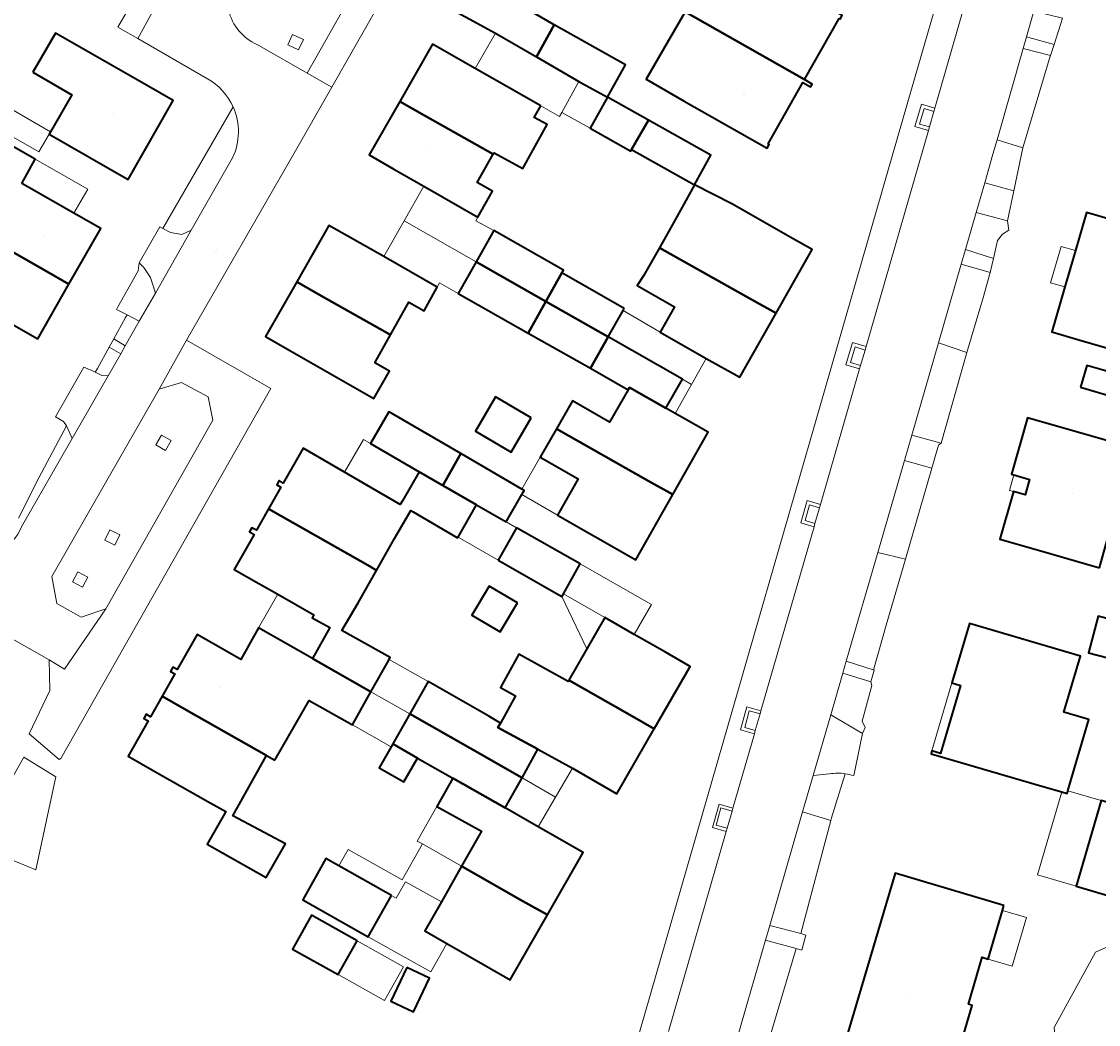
# Model space of a CAD drawing. Header units: metres. Extents: x 200176 to 205485, y 394066 to 399855.
# Tile 126 of 230: x 203687 to 203782, y 396838 to 396926. Entities that reach past the tile are written whole.
import ezdxf
from ezdxf.enums import TextEntityAlignment as Align

# ---------------------------------------------------------------- set-up
doc = ezdxf.new("R2010")
doc.units = ezdxf.units.M
for name, color, linetype, lineweight in [('B-WE-GR-BEPLANTING_CULTUUR_HEESTERS-GV', 90, 'Continuous', 18), ('B-WE-GR-BEPLANTING_CULTUUR_ROOS-GV', 90, 'Continuous', 18), ('B-WE-GR-BOS_GEMENGD-GV', 40, 'Continuous', 13), ('B-WE-IE-MEUBILAIR_WEGMEUBILAIR-GV', 7, 'Continuous', 18), ('B-WE-IE-TERREINAFSCHEIDING_KUNSTMATIG_HEKWERK-G', 20, 'IE-TERREINAFSCHEIDING-KUNSTMATIG', 18), ('B-WE-OG-BEBOUWING-GV', 7, 'Continuous', 35), ('B-WE-OG-BEBOUWING-T18', 10, 'Continuous', 18), ('B-WE-OG-BEBOUWING_LUIFEL-GV', 7, 'Continuous', 18), ('B-WE-OG-BEBOUWING_SCHUUR-GV', 7, 'Continuous', 35), ('B-WE-OG-TERREIN_ERF-GV', 7, 'Continuous', 18), ('B-WE-OG-TERREIN_ONBEGROEID-GV', 7, 'Continuous', 18), ('B-WE-OG-TOPOGRAFIE-T18', 10, 'Continuous', 18), ('B-WE-VH-GOOT-G', 170, 'Continuous', 18), ('B-WE-VH-VERHARDING_BETONSTRAATSTEEN-GV', 252, 'Continuous', 18), ('B-WE-VH-VERHARDING_FUNDERING_ZAND-GV', 7, 'Continuous', 18), ('B-WE-VH-VERHARDING_HALFVERHARDING_GRIND-GV', 252, 'Continuous', 18), ('B-WE-VH-VERHARDING_TEGEL-GV', 252, 'Continuous', 18)]:
    doc.layers.add(name, color=color, linetype=linetype, lineweight=lineweight)
doc.styles.add('NLCS-ISO-M20-T18', font='NLCS-ISO.ttf', dxfattribs={"height": 0.036})
doc.linetypes.add('IE-TERREINAFSCHEIDING-KUNSTMATIG', pattern='A,4,[82,NLCS.shx,S=0.75,R=90,X=0,Y=0],4,-2', length=10)

msp = doc.modelspace()

# ---------------------------------------------------------------- linework, layer by layer
at = {"layer": 'B-WE-GR-BEPLANTING_CULTUUR_HEESTERS-GV', "flags": 128}
for points in [[(203779.032, 396926.749), (203776.479, 396927.363), (203775.833, 396925.1), (203778.27, 396924.428)], [(203777.836, 396923.105), (203777.951, 396923.454), (203775.541, 396924.078), (203773.232, 396915.989), (203775.505, 396915.265)]]:
    msp.add_lwpolyline(points, close=True, dxfattribs=at)
at = {"layer": 'B-WE-GR-BEPLANTING_CULTUUR_ROOS-GV', "flags": 128}
for points in [[(203774.711, 396911.468), (203775.505, 396915.265), (203773.232, 396915.989), (203772.865, 396914.704), (203772.138, 396912.19)], [(203770.429, 396906.28), (203772.909, 396905.496), (203773.274, 396907.072), (203773.713, 396907.654), (203774.282, 396908.002), (203774.159, 396908.83), (203771.378, 396909.563)], [(203772.623, 396904.258), (203770.06, 396905.003), (203768.047, 396898.043), (203770.56, 396897.178), (203771.8, 396901.331), (203771.971, 396901.931)], [(203758.527, 396855.79), (203756.033, 396856.538), (203753.129, 396846.508), (203755.861, 396845.773)]]:
    msp.add_lwpolyline(points, close=True, dxfattribs=at)
msp.add_lwpolyline([(203748.783, 396828.138), (203750.4, 396827.38), (203755.455, 396844.464), (203752.748, 396845.193), (203751.132, 396839.61), (203748.121, 396829.139)], dxfattribs=at)
at = {"layer": 'B-WE-GR-BOS_GEMENGD-GV', "flags": 128}
msp.add_lwpolyline([(203789.14, 396847.36), (203781.936, 396844.128), (203778.297, 396837.484), (203778.739, 396832.845), (203781.028, 396828.137), (203784.185, 396823.58)], dxfattribs=at)
at = {"layer": 'B-WE-IE-MEUBILAIR_WEGMEUBILAIR-GV', "flags": 128}
for points in [[(203710.484, 396924.399), (203711.44, 396923.947), (203711.867, 396924.852), (203710.911, 396925.303)], [(203767.246, 396917.122), (203767.639, 396918.484), (203766.777, 396918.753), (203766.36, 396917.377)], [(203761.553, 396897.394), (203760.691, 396897.663), (203760.274, 396896.287), (203761.16, 396896.031)], [(203698.812, 396889.003), (203699.683, 396888.511), (203700.176, 396889.387), (203699.305, 396889.878)], [(203756.631, 396883.702), (203756.247, 396882.303), (203757.122, 396882.038), (203757.528, 396883.443)], [(203691.455, 396876.893), (203692.338, 396876.424), (203692.809, 396877.311), (203691.926, 396877.78)], [(203751.843, 396863.743), (203752.265, 396865.205), (203751.314, 396865.47), (203750.91, 396864.013)], [(203749.786, 396856.614), (203748.801, 396856.899), (203748.384, 396855.371), (203749.347, 396855.093)]]:
    msp.add_lwpolyline(points, close=True, dxfattribs=at)
at = {"layer": 'B-WE-IE-TERREINAFSCHEIDING_KUNSTMATIG_HEKWERK-G', "flags": 128}
for points in [[(203699.448, 396908.153), (203705.652, 396918.897)], [(203768.3, 396889.157), (203768.053, 396888.994), (203767.457, 396886.943)], [(203765.122, 396878.91), (203763.426, 396873.072), (203762.325, 396869.21), (203762.361, 396869.09)], [(203762.361, 396869.09), (203759.893, 396869.87)], [(203761.306, 396864.582), (203761.563, 396864.003), (203761.341, 396863.476)], [(203758.527, 396855.79), (203755.861, 396845.773)], [(203758.584, 396856.006), (203758.527, 396855.79)]]:
    msp.add_lwpolyline(points, dxfattribs=at)
at = {"layer": 'B-WE-OG-BEBOUWING-GV', "flags": 128}
for points in [[(203748.889, 396933.021), (203745.651, 396927.307), (203754.026, 396922.56), (203756.201, 396921.327), (203759.258, 396926.711), (203759.353, 396926.657), (203759.536, 396926.978), (203757.266, 396928.267), (203752.267, 396931.106)], [(203732.477, 396923.313), (203734.048, 396926.148), (203730.474, 396928.225), (203725.107, 396931.164), (203723.548, 396928.315), (203728.857, 396925.408)], [(203744.055, 396924.573), (203742.183, 396921.362), (203745.566, 396919.414), (203752.883, 396915.26), (203753.066, 396915.582), (203752.97, 396915.636), (203756.046, 396921.054), (203756.742, 396920.66), (203756.88, 396920.903), (203756.201, 396921.327), (203754.026, 396922.56), (203745.651, 396927.307)], [(203738.767, 396919.767), (203740.352, 396922.623), (203734.048, 396926.148), (203732.477, 396923.313), (203736.231, 396921.14)], [(203687.941, 396921.965), (203691.377, 396919.959), (203689.369, 396916.495), (203696.37, 396912.492), (203700.349, 396919.452), (203698.191, 396920.69), (203689.93, 396925.431)], [(203732.864, 396918.999), (203727.077, 396922.294), (203723.292, 396924.449), (203720.392, 396919.373), (203722.57, 396918.147), (203728.669, 396914.716), (203728.745, 396914.849), (203731.274, 396913.449), (203733.442, 396917.333), (203732.272, 396917.954)], [(203720.392, 396919.373), (203717.69, 396914.645), (203719.86, 396913.405), (203722.532, 396911.878), (203727.309, 396909.148), (203728.61, 396911.445), (203727.254, 396912.218), (203728.669, 396914.716), (203722.57, 396918.147)], [(203738.767, 396919.767), (203737.225, 396917.012), (203740.827, 396914.996), (203740.9, 396915.127), (203742.386, 396917.739)], [(203686.975, 396912.119), (203688.152, 396914.27), (203682.898, 396917.253), (203681.688, 396915.111), (203685.807, 396912.783), (203684.153, 396909.922), (203681.438, 396911.489), (203680.249, 396909.431), (203688.958, 396904.45), (203691.13, 396903.208), (203693.944, 396908.158), (203691.767, 396909.396), (203691.644, 396909.466), (203691.568, 396909.509)], [(203740.9, 396915.127), (203746.457, 396912.015), (203747.914, 396914.642), (203742.386, 396917.739)], [(203753.683, 396900.643), (203756.885, 396906.272), (203754.712, 396907.508), (203749.834, 396910.282), (203746.457, 396912.015), (203744.748, 396908.899), (203743.363, 396906.448), (203751.504, 396901.869)], [(203780.476, 396898.31), (203789.627, 396895.655), (203790.59, 396899.036), (203792.635, 396906.221), (203781.137, 396909.557), (203780.161, 396906.192), (203779.228, 396902.978), (203778.075, 396899.006)], [(203680.125, 396903.069), (203688.382, 396898.375), (203691.13, 396903.208), (203688.958, 396904.45), (203680.249, 396909.431), (203679.111, 396907.463), (203681.773, 396905.925)], [(203718.975, 396905.654), (203714.129, 396908.421), (203711.279, 396903.43), (203713.454, 396902.197), (203719.573, 396898.728), (203721.196, 396901.625), (203722.546, 396900.866), (203723.711, 396902.95)], [(203733.323, 396901.677), (203734.742, 396904.21), (203734.879, 396904.452), (203728.713, 396907.96), (203727.143, 396905.189)], [(203753.683, 396900.643), (203751.504, 396901.869), (203743.363, 396906.448), (203741.951, 396903.949), (203741.41, 396903.09), (203744.7, 396901.226), (203743.433, 396898.989), (203747.511, 396896.635), (203750.465, 396894.985)], [(203727.143, 396905.189), (203725.562, 396902.398), (203731.753, 396898.879), (203733.323, 396901.677)], [(203740.249, 396901.08), (203734.742, 396904.21), (203733.323, 396901.677), (203738.821, 396898.553), (203740.149, 396900.903)], [(203711.279, 396903.43), (203708.514, 396898.587), (203710.685, 396897.347), (203718.115, 396893.105), (203719.479, 396895.535), (203718.19, 396896.258), (203719.573, 396898.728), (203713.454, 396902.197)], [(203738.821, 396898.553), (203733.323, 396901.677), (203731.753, 396898.879), (203737.255, 396895.794)], [(203740.71, 396894.082), (203743.946, 396892.241), (203745.408, 396894.81), (203738.821, 396898.553), (203737.255, 396895.794), (203740.595, 396893.882)], [(203780.613, 396894.102), (203783.501, 396893.263), (203784.063, 396895.201), (203781.175, 396896.039)], [(203744.536, 396884.604), (203747.674, 396890.121), (203745.501, 396891.357), (203744.751, 396891.784), (203743.946, 396892.241), (203740.71, 396894.082), (203740.595, 396893.882), (203738.953, 396891.013), (203735.673, 396892.895), (203734.254, 396890.415), (203742.36, 396885.834)], [(203732.031, 396891.402), (203728.871, 396893.247), (203727.102, 396890.216), (203730.262, 396888.371)], [(203724.21, 396885.415), (203725.79, 396888.235), (203719.748, 396891.742), (203719.436, 396891.924), (203717.803, 396889.118), (203722.105, 396886.623)], [(203782.306, 396878.14), (203783.861, 396883.761), (203785.973, 396883.162), (203787.352, 396888.13), (203775.921, 396891.39), (203774.501, 396886.411), (203774.726, 396886.347), (203776.098, 396885.956), (203775.711, 396884.6), (203774.673, 396884.887), (203773.467, 396880.662), (203776.907, 396879.681)], [(203734.334, 396882.789), (203741.263, 396878.848), (203744.536, 396884.604), (203742.36, 396885.834), (203734.254, 396890.415), (203732.82, 396887.911), (203736.166, 396885.99)], [(203710.969, 396882.112), (203717.764, 396878.239), (203718.338, 396877.898), (203719.937, 396880.729), (203721.366, 396883.195), (203721.574, 396883.075), (203725.513, 396880.792), (203725.547, 396880.85), (203727.192, 396883.695), (203724.21, 396885.415), (203722.105, 396886.623), (203720.626, 396884.066), (203720.435, 396883.735), (203718.763, 396884.716), (203715.521, 396886.595), (203711.848, 396888.723), (203710.093, 396885.631), (203709.724, 396885.84), (203709.512, 396885.466), (203709.881, 396885.257), (203708.798, 396883.349)], [(203729.795, 396882.193), (203731.19, 396884.606), (203731.404, 396884.977), (203731.19, 396885.102), (203725.79, 396888.235), (203724.21, 396885.415), (203727.192, 396883.695)], [(203707.926, 396876.744), (203709.597, 396875.795), (203712.804, 396873.975), (203712.651, 396873.709), (203714.195, 396872.84), (203712.663, 396870.119), (203717.848, 396867.173), (203719.271, 396869.702), (203719.548, 396870.194), (203715.268, 396872.6), (203716.716, 396875.028), (203718.338, 396877.898), (203717.764, 396878.239), (203710.969, 396882.112), (203708.798, 396883.349), (203707.72, 396881.448), (203707.322, 396881.674), (203707.11, 396881.3), (203707.508, 396881.074), (203705.751, 396877.978)], [(203729.098, 396878.795), (203734.728, 396875.596), (203734.868, 396875.844), (203736.349, 396878.473), (203730.724, 396881.671)], [(203730.801, 396875.038), (203728.31, 396876.515), (203726.784, 396873.941), (203729.275, 396872.464)], [(203735.363, 396868.203), (203740.735, 396865.138), (203742.906, 396863.9), (203746.071, 396869.411), (203743.901, 396870.657), (203741.143, 396872.241), (203738.527, 396873.743), (203736.938, 396870.961)], [(203709.336, 396861.117), (203712.383, 396866.404), (203716.206, 396864.253), (203717.848, 396867.173), (203712.663, 396870.119), (203707.91, 396872.823), (203706.323, 396870.036), (203702.473, 396872.226), (203700.713, 396869.133), (203700.335, 396869.348), (203700.122, 396868.974), (203700.5, 396868.759), (203699.369, 396866.77), (203701.544, 396865.536), (203708.602, 396861.533)], [(203769.224, 396867.953), (203769.991, 396867.726), (203768.236, 396861.714), (203767.468, 396861.938), (203767.392, 396861.679), (203777.183, 396858.82), (203778.955, 396858.304), (203779.427, 396858.166), (203779.497, 396858.406), (203781.348, 396864.708), (203779.151, 396865.353), (203780.609, 396870.313), (203770.781, 396873.219)], [(203740.735, 396865.138), (203735.363, 396868.203), (203735.29, 396868.075), (203730.928, 396870.504), (203729.307, 396867.544), (203730.635, 396866.817), (203729.312, 396864.401), (203729.083, 396864.007), (203732.595, 396862.089), (203735.661, 396860.415), (203739.605, 396858.15), (203742.906, 396863.9)], [(203721.289, 396865.218), (203726.616, 396862.185), (203731.216, 396859.565), (203732.595, 396862.089), (203729.083, 396864.007), (203729.312, 396864.401), (203728.279, 396864.999), (203722.919, 396868.071)], [(203698.537, 396860.248), (203703.419, 396857.47), (203704.997, 396856.573), (203703.361, 396853.694), (203708.581, 396850.73), (203710.274, 396853.704), (203705.621, 396856.206), (203708.602, 396861.533), (203701.544, 396865.536), (203699.369, 396866.77), (203698.342, 396864.965), (203697.968, 396865.178), (203697.755, 396864.804), (203698.129, 396864.591), (203696.362, 396861.486)], [(203725.103, 396859.527), (203729.707, 396856.91), (203731.216, 396859.565), (203726.616, 396862.185), (203721.289, 396865.218), (203719.769, 396862.558), (203721.967, 396861.309)], [(203721.967, 396861.309), (203719.769, 396862.558), (203719.626, 396862.303), (203718.573, 396860.433), (203720.767, 396859.198)], [(203731.279, 396848.659), (203733.453, 396847.424), (203736.62, 396852.945), (203732.635, 396855.231), (203729.707, 396856.91), (203725.103, 396859.527), (203723.684, 396857.031), (203727.623, 396854.833), (203725.869, 396851.732)], [(203793.79, 396854.209), (203782.448, 396857.54), (203780.227, 396849.977), (203789.14, 396847.36), (203791.569, 396846.647)], [(203719.656, 396849.159), (203715.006, 396851.767), (203713.859, 396852.411), (203711.812, 396848.751), (203717.604, 396845.503)], [(203724.57, 396844.907), (203730.168, 396841.696), (203733.453, 396847.424), (203731.279, 396848.659), (203725.869, 396851.732), (203724.089, 396848.585), (203722.621, 396846.025)], [(203773.835, 396848.254), (203764.229, 396851.115), (203758.431, 396831.644), (203762.65, 396830.388), (203763.285, 396832.56), (203768.544, 396830.994), (203768.884, 396832.111), (203771.026, 396839.431), (203770.706, 396839.524), (203771.923, 396843.682), (203772.449, 396843.528), (203773.712, 396847.836)], [(203716.63, 396845.153), (203712.598, 396847.414), (203711.182, 396844.888), (203710.917, 396844.415), (203714.948, 396842.155)], [(203721.032, 396842.774), (203719.62, 396839.806), (203721.605, 396838.861), (203723.017, 396841.83)]]:
    msp.add_lwpolyline(points, close=True, dxfattribs=at)
at = {"layer": 'B-WE-OG-BEBOUWING_LUIFEL-GV', "flags": 128}
for points in [[(203734.718, 396918.415), (203736.231, 396921.14), (203732.477, 396923.313), (203728.857, 396925.408), (203727.077, 396922.294), (203732.864, 396918.999), (203734.52, 396918.058)], [(203734.718, 396918.415), (203737.225, 396917.012), (203738.767, 396919.767), (203736.231, 396921.14)], [(203684.138, 396917.656), (203684.028, 396917.467), (203688.455, 396914.911), (203689.492, 396916.708), (203685.065, 396919.263)], [(203691.568, 396909.509), (203692.788, 396911.637), (203688.152, 396914.27), (203686.975, 396912.119)], [(203728.713, 396907.96), (203727.118, 396908.811), (203727.309, 396909.148), (203722.532, 396911.878), (203720.786, 396908.822), (203727.143, 396905.189)], [(203720.786, 396908.822), (203718.975, 396905.654), (203723.711, 396902.95), (203723.922, 396903.327), (203725.562, 396902.398), (203727.143, 396905.189)], [(203779.228, 396902.978), (203780.161, 396906.192), (203778.895, 396906.559), (203777.962, 396903.345)], [(203745.408, 396894.81), (203746.212, 396894.353), (203747.511, 396896.635), (203743.433, 396898.989), (203740.149, 396900.903), (203738.821, 396898.553)], [(203745.408, 396894.81), (203743.946, 396892.241), (203744.751, 396891.784), (203746.212, 396894.353)], [(203720.626, 396884.066), (203722.105, 396886.623), (203717.803, 396889.118), (203717.18, 396889.477), (203715.521, 396886.595), (203718.763, 396884.716), (203720.435, 396883.735)], [(203731.19, 396885.102), (203731.404, 396884.977), (203731.19, 396884.606), (203734.334, 396882.789), (203736.166, 396885.99), (203732.82, 396887.911)], [(203774.673, 396884.887), (203775.711, 396884.6), (203776.098, 396885.956), (203774.726, 396886.347), (203774.336, 396884.983)], [(203727.192, 396883.695), (203725.547, 396880.85), (203729.098, 396878.795), (203730.724, 396881.671), (203729.795, 396882.193)], [(203738.527, 396873.743), (203741.143, 396872.241), (203742.65, 396874.893), (203736.349, 396878.473), (203734.868, 396875.844)], [(203712.804, 396873.975), (203709.597, 396875.795), (203707.91, 396872.823), (203712.663, 396870.119), (203714.195, 396872.84), (203712.651, 396873.709)], [(203734.728, 396875.596), (203736.938, 396870.961), (203738.527, 396873.743), (203734.868, 396875.844)], [(203719.271, 396869.702), (203717.848, 396867.173), (203721.289, 396865.218), (203722.919, 396868.071), (203719.452, 396870.023)], [(203769.991, 396867.726), (203769.224, 396867.953), (203767.468, 396861.938), (203768.236, 396861.714)], [(203719.769, 396862.558), (203721.289, 396865.218), (203717.848, 396867.173), (203716.206, 396864.253), (203719.626, 396862.303)], [(203731.216, 396859.565), (203734.162, 396857.846), (203735.661, 396860.415), (203732.595, 396862.089)], [(203685.821, 396856.71), (203684.747, 396852.826), (203688.203, 396851.414), (203689.968, 396859.647), (203687.139, 396861.389), (203684.806, 396857.287)], [(203734.162, 396857.846), (203731.216, 396859.565), (203729.707, 396856.91), (203732.635, 396855.231)], [(203778.955, 396858.304), (203776.82, 396850.978), (203780.227, 396849.977), (203782.448, 396857.54), (203779.497, 396858.406), (203779.427, 396858.166)], [(203722.392, 396853.707), (203725.869, 396851.732), (203727.623, 396854.833), (203723.684, 396857.031), (203721.941, 396853.963)], [(203720.896, 396850.37), (203724.089, 396848.585), (203725.869, 396851.732), (203722.392, 396853.707), (203720.598, 396850.548), (203715.825, 396853.227), (203715.006, 396851.767), (203719.656, 396849.159), (203720.084, 396848.918)], [(203723.157, 396842.388), (203724.57, 396844.907), (203722.621, 396846.025), (203724.089, 396848.585), (203720.896, 396850.37), (203720.084, 396848.918), (203719.656, 396849.159), (203717.604, 396845.503)], [(203773.712, 396847.836), (203772.449, 396843.528), (203774.563, 396842.908), (203775.826, 396847.216)], [(203716.63, 396845.153), (203714.948, 396842.155), (203719.058, 396839.849), (203719.323, 396840.322), (203720.74, 396842.848)]]:
    msp.add_lwpolyline(points, close=True, dxfattribs=at)
at = {"layer": 'B-WE-OG-BEBOUWING_SCHUUR-GV', "flags": 128}
msp.add_lwpolyline([(203785.703, 396872.926), (203782.179, 396873.853), (203781.33, 396870.624), (203784.854, 396869.697)], close=True, dxfattribs=at)
at = {"layer": 'B-WE-OG-TERREIN_ERF-GV', "flags": 128}
for points in [[(203703.385, 396921.391), (203697.217, 396924.955), (203695.452, 396925.961), (203696.916, 396928.515), (203699.859, 396933.648), (203703.125, 396939.344), (203706.226, 396944.753), (203708.926, 396949.462), (203709.445, 396950.368), (203712.185, 396955.145), (203715.339, 396960.647), (203721.845, 396971.994), (203721.541, 396972.165), (203720.46, 396975.809), (203716.19, 396978.241), (203702.631, 396985.887)], [(203740.31, 396832.564), (203765.338, 396919.347), (203772.364, 396943.585)], [(203719.944, 396930.396), (203714.373, 396920.635), (203710.933, 396914.607), (203701.542, 396898.274), (203709.003, 396894.006), (203690.417, 396861.258), (203690.272, 396861.166), (203687.624, 396863.457), (203689.435, 396867.275), (203689.373, 396869.984), (203677.074, 396876.961)], [(203779.032, 396926.749), (203778.27, 396924.428), (203777.951, 396923.454), (203777.836, 396923.105), (203775.505, 396915.265), (203774.711, 396911.468), (203774.159, 396908.83), (203774.282, 396908.002), (203773.713, 396907.654), (203773.274, 396907.072), (203772.909, 396905.496), (203772.623, 396904.258), (203771.971, 396901.931), (203771.8, 396901.331), (203770.56, 396897.178), (203768.3, 396889.157), (203768.053, 396888.994), (203767.457, 396886.943), (203765.122, 396878.91), (203763.426, 396873.072), (203762.325, 396869.21), (203762.361, 396869.09), (203762.076, 396868.036), (203762.163, 396867.722), (203761.306, 396864.582), (203761.563, 396864.003), (203761.341, 396863.476), (203760.556, 396859.751)], [(203697.352, 396905.098), (203699.179, 396908.301), (203699.448, 396908.153), (203705.652, 396918.897)], [(203686.663, 396882.528), (203688.482, 396886.09), (203690.907, 396890.688), (203690.646, 396891.065), (203689.937, 396891.492), (203692.46, 396895.881), (203693.157, 396895.578), (203693.454, 396895.428), (203693.662, 396895.764), (203694.695, 396897.661), (203695.112, 396898.39), (203696.136, 396900.265), (203696.27, 396900.51), (203695.347, 396900.991), (203695.438, 396901.153), (203697.269, 396904.41), (203697.352, 396905.098)], [(203759.8, 396859.92), (203758.584, 396856.006), (203758.527, 396855.79), (203755.861, 396845.773), (203756.324, 396845.648), (203755.968, 396844.326), (203755.455, 396844.464), (203750.4, 396827.38), (203749.455, 396824.551), (203748.712, 396823.033), (203747.517, 396818.725), (203746.654, 396815.18), (203742.685, 396801.809), (203742.244, 396800.322), (203739.014, 396789.737), (203763.892, 396782.513), (203785.101, 396776.172)], [(203784.185, 396823.58), (203781.028, 396828.137), (203778.739, 396832.845), (203778.297, 396837.484), (203781.936, 396844.128), (203789.14, 396847.36), (203780.227, 396849.977), (203782.448, 396857.54)]]:
    msp.add_lwpolyline(points, dxfattribs=at)
for points in [[(203745.566, 396919.414), (203742.183, 396921.362), (203744.055, 396924.573), (203745.651, 396927.307), (203748.889, 396933.021), (203752.267, 396931.106), (203757.266, 396928.267), (203759.536, 396926.978), (203759.353, 396926.657), (203759.258, 396926.711), (203756.201, 396921.327), (203756.88, 396920.903), (203756.742, 396920.66), (203756.046, 396921.054), (203752.97, 396915.636), (203753.066, 396915.582), (203752.883, 396915.26)], [(203738.767, 396919.767), (203736.231, 396921.14), (203732.477, 396923.313), (203728.857, 396925.408), (203723.548, 396928.315), (203725.107, 396931.164), (203730.474, 396928.225), (203734.048, 396926.148), (203740.352, 396922.623)], [(203689.369, 396916.495), (203691.377, 396919.959), (203687.941, 396921.965), (203689.93, 396925.431), (203698.191, 396920.69), (203700.349, 396919.452), (203696.37, 396912.492)], [(203719.86, 396913.405), (203717.69, 396914.645), (203720.392, 396919.373), (203723.292, 396924.449), (203727.077, 396922.294), (203732.864, 396918.999), (203732.272, 396917.954), (203733.442, 396917.333), (203731.274, 396913.449), (203728.745, 396914.849), (203728.669, 396914.716), (203727.254, 396912.218), (203728.61, 396911.445), (203727.309, 396909.148), (203722.532, 396911.878)], [(203746.457, 396912.015), (203740.9, 396915.127), (203740.827, 396914.996), (203737.225, 396917.012), (203738.767, 396919.767), (203742.386, 396917.739), (203747.914, 396914.642)], [(203691.13, 396903.208), (203688.382, 396898.375), (203680.125, 396903.069), (203681.773, 396905.925), (203679.111, 396907.463), (203680.249, 396909.431), (203681.438, 396911.489), (203684.153, 396909.922), (203685.807, 396912.783), (203681.688, 396915.111), (203682.898, 396917.253), (203688.152, 396914.27), (203686.975, 396912.119), (203691.568, 396909.509), (203691.644, 396909.466), (203691.767, 396909.396), (203693.944, 396908.158)], [(203754.712, 396907.508), (203756.885, 396906.272), (203753.683, 396900.643), (203750.465, 396894.985), (203747.511, 396896.635), (203743.433, 396898.989), (203744.7, 396901.226), (203741.41, 396903.09), (203741.951, 396903.949), (203743.363, 396906.448), (203744.748, 396908.899), (203746.457, 396912.015), (203749.834, 396910.282)], [(203789.627, 396895.655), (203780.476, 396898.31), (203778.075, 396899.006), (203779.228, 396902.978), (203780.161, 396906.192), (203781.137, 396909.557), (203792.635, 396906.221), (203790.59, 396899.036)], [(203710.685, 396897.347), (203708.514, 396898.587), (203711.279, 396903.43), (203714.129, 396908.421), (203718.975, 396905.654), (203723.711, 396902.95), (203722.546, 396900.866), (203721.196, 396901.625), (203719.573, 396898.728), (203718.19, 396896.258), (203719.479, 396895.535), (203718.115, 396893.105)], [(203745.501, 396891.357), (203747.674, 396890.121), (203744.536, 396884.604), (203741.263, 396878.848), (203734.334, 396882.789), (203736.166, 396885.99), (203732.82, 396887.911), (203734.254, 396890.415), (203735.673, 396892.895), (203738.953, 396891.013), (203740.595, 396893.882), (203737.255, 396895.794), (203731.753, 396898.879), (203725.562, 396902.398), (203727.143, 396905.189), (203728.713, 396907.96), (203734.879, 396904.452), (203734.742, 396904.21), (203740.249, 396901.08), (203740.149, 396900.903), (203738.821, 396898.553), (203745.408, 396894.81), (203743.946, 396892.241), (203744.751, 396891.784)], [(203780.613, 396894.102), (203781.175, 396896.039), (203784.063, 396895.201), (203783.501, 396893.263)], [(203732.031, 396891.402), (203730.262, 396888.371), (203727.102, 396890.216), (203728.871, 396893.247)], [(203712.383, 396866.404), (203709.336, 396861.117), (203708.602, 396861.533), (203705.621, 396856.206), (203710.274, 396853.704), (203708.581, 396850.73), (203703.361, 396853.694), (203704.997, 396856.573), (203703.419, 396857.47), (203698.537, 396860.248), (203696.362, 396861.486), (203698.129, 396864.591), (203697.755, 396864.804), (203697.968, 396865.178), (203698.342, 396864.965), (203699.369, 396866.77), (203700.5, 396868.759), (203700.122, 396868.974), (203700.335, 396869.348), (203700.713, 396869.133), (203702.473, 396872.226), (203706.323, 396870.036), (203707.91, 396872.823), (203712.663, 396870.119), (203714.195, 396872.84), (203712.651, 396873.709), (203712.804, 396873.975), (203709.597, 396875.795), (203707.926, 396876.744), (203705.751, 396877.978), (203707.508, 396881.074), (203707.11, 396881.3), (203707.322, 396881.674), (203707.72, 396881.448), (203708.798, 396883.349), (203709.881, 396885.257), (203709.512, 396885.466), (203709.724, 396885.84), (203710.093, 396885.631), (203711.848, 396888.723), (203715.521, 396886.595), (203718.763, 396884.716), (203720.435, 396883.735), (203720.626, 396884.066), (203722.105, 396886.623), (203717.803, 396889.118), (203719.436, 396891.924), (203719.748, 396891.742), (203725.79, 396888.235), (203731.19, 396885.102), (203731.404, 396884.977), (203731.19, 396884.606), (203729.795, 396882.193), (203727.192, 396883.695), (203725.547, 396880.85), (203725.513, 396880.792), (203721.574, 396883.075), (203721.366, 396883.195), (203719.937, 396880.729), (203718.338, 396877.898), (203716.716, 396875.028), (203715.268, 396872.6), (203719.548, 396870.194), (203719.271, 396869.702), (203717.848, 396867.173), (203716.206, 396864.253)], [(203783.861, 396883.761), (203782.306, 396878.14), (203776.907, 396879.681), (203773.467, 396880.662), (203774.673, 396884.887), (203775.711, 396884.6), (203776.098, 396885.956), (203774.726, 396886.347), (203774.501, 396886.411), (203775.921, 396891.39), (203787.352, 396888.13), (203785.973, 396883.162)], [(203734.728, 396875.596), (203729.098, 396878.795), (203730.724, 396881.671), (203736.349, 396878.473), (203734.868, 396875.844)], [(203730.801, 396875.038), (203729.275, 396872.464), (203726.784, 396873.941), (203728.31, 396876.515)], [(203743.901, 396870.657), (203746.071, 396869.411), (203742.906, 396863.9), (203739.605, 396858.15), (203735.661, 396860.415), (203732.595, 396862.089), (203731.216, 396859.565), (203729.707, 396856.91), (203732.635, 396855.231), (203736.62, 396852.945), (203733.453, 396847.424), (203730.168, 396841.696), (203724.57, 396844.907), (203722.621, 396846.025), (203724.089, 396848.585), (203725.869, 396851.732), (203727.623, 396854.833), (203723.684, 396857.031), (203725.103, 396859.527), (203721.967, 396861.309), (203720.767, 396859.198), (203718.573, 396860.433), (203719.626, 396862.303), (203719.769, 396862.558), (203721.289, 396865.218), (203722.919, 396868.071), (203728.279, 396864.999), (203729.312, 396864.401), (203730.635, 396866.817), (203729.307, 396867.544), (203730.928, 396870.504), (203735.29, 396868.075), (203735.363, 396868.203), (203736.938, 396870.961), (203738.527, 396873.743), (203741.143, 396872.241)], [(203769.991, 396867.726), (203769.224, 396867.953), (203770.781, 396873.219), (203780.609, 396870.313), (203779.151, 396865.353), (203781.348, 396864.708), (203779.497, 396858.406), (203779.427, 396858.166), (203778.955, 396858.304), (203777.183, 396858.82), (203767.392, 396861.679), (203767.468, 396861.938), (203768.236, 396861.714)], [(203715.006, 396851.767), (203719.656, 396849.159), (203717.604, 396845.503), (203711.812, 396848.751), (203713.859, 396852.411)], [(203762.65, 396830.388), (203758.431, 396831.644), (203764.229, 396851.115), (203773.835, 396848.254), (203773.712, 396847.836), (203772.449, 396843.528), (203771.923, 396843.682), (203770.706, 396839.524), (203771.026, 396839.431), (203768.884, 396832.111), (203768.544, 396830.994), (203763.285, 396832.56)], [(203711.182, 396844.888), (203712.598, 396847.414), (203716.63, 396845.153), (203714.948, 396842.155), (203710.917, 396844.415)], [(203721.032, 396842.774), (203723.017, 396841.83), (203721.605, 396838.861), (203719.62, 396839.806)]]:
    msp.add_lwpolyline(points, close=True, dxfattribs=at)
at = {"layer": 'B-WE-OG-TERREIN_ERF-GV'}
for points in [[(203705.652, 396918.897, 0.160207), (203703.385, 396921.391)], [(203760.556, 396859.751, 0.040743), (203759.8, 396859.92)]]:
    msp.add_lwpolyline(points, format="xyb", dxfattribs=at)
at = {"layer": 'B-WE-OG-TERREIN_ONBEGROEID-GV', "flags": 128}
for points in [[(203710.484, 396924.399), (203711.44, 396923.947), (203711.867, 396924.852), (203710.911, 396925.303)], [(203698.812, 396889.003), (203699.683, 396888.511), (203700.176, 396889.387), (203699.305, 396889.878)], [(203691.455, 396876.893), (203692.338, 396876.424), (203692.809, 396877.311), (203691.926, 396877.78)]]:
    msp.add_lwpolyline(points, close=True, dxfattribs=at)
at = {"layer": 'B-WE-VH-GOOT-G', "flags": 128}
for points in [[(203744.158, 396837.109), (203749.266, 396854.811), (203749.347, 396855.093), (203749.786, 396856.614), (203749.864, 396856.884), (203751.76, 396863.455), (203751.843, 396863.743), (203752.265, 396865.205), (203752.348, 396865.494), (203757.039, 396881.749), (203757.122, 396882.038), (203757.528, 396883.443), (203757.611, 396883.732), (203761.075, 396895.735), (203761.16, 396896.031), (203761.553, 396897.394), (203761.643, 396897.705), (203767.161, 396916.825), (203767.246, 396917.122), (203767.639, 396918.484), (203767.729, 396918.795), (203773.312, 396938.143)], [(203697.217, 396924.955), (203698.677, 396927.576)], [(203748.121, 396829.139), (203751.132, 396839.61), (203752.748, 396845.193), (203753.129, 396846.508), (203756.033, 396856.538), (203756.967, 396859.765), (203758.524, 396865.141), (203759.588, 396868.816), (203759.893, 396869.87), (203762.681, 396879.5), (203765.037, 396887.638), (203765.681, 396889.861), (203768.047, 396898.043), (203770.06, 396905.003), (203770.429, 396906.28), (203771.378, 396909.563), (203772.138, 396912.19), (203772.865, 396914.704), (203773.232, 396915.989), (203775.541, 396924.078), (203775.833, 396925.1), (203776.479, 396927.363)], [(203703.385, 396921.391), (203697.217, 396924.955)], [(203701.957, 396907.996), (203705.603, 396914.381)], [(203701.957, 396907.996), (203705.603, 396914.381)], [(203698.781, 396902.434), (203701.957, 396907.996)], [(203697.357, 396899.945), (203698.781, 396902.434)], [(203697.357, 396899.945), (203698.781, 396902.434)], [(203696.106, 396897.76), (203697.357, 396899.945)], [(203696.106, 396897.76), (203697.357, 396899.945)], [(203695.71, 396897.068), (203696.106, 396897.76)], [(203694.588, 396895.108), (203695.71, 396897.068)], [(203694.588, 396895.108), (203695.71, 396897.068)], [(203691.417, 396889.576), (203694.588, 396895.108)], [(203691.417, 396889.576), (203694.588, 396895.108)], [(203686.938, 396881.761), (203691.417, 396889.576)], [(203677.074, 396876.961), (203689.373, 396869.984)], [(203677.074, 396876.961), (203689.373, 396869.984)], [(203689.373, 396869.984), (203690.727, 396869.158)], [(203689.373, 396869.984), (203690.727, 396869.158)]]:
    msp.add_lwpolyline(points, dxfattribs=at)
at = {"layer": 'B-WE-VH-GOOT-G'}
for points in [[(203705.652, 396918.897, 0.160207), (203703.385, 396921.391)], [(203705.652, 396918.897, 0.160207), (203703.385, 396921.391)], [(203705.603, 396914.381, 0.219012), (203705.652, 396918.897)], [(203682.218, 396879.417, 0.380516), (203686.938, 396881.761)]]:
    msp.add_lwpolyline(points, format="xyb", dxfattribs=at)
at = {"layer": 'B-WE-VH-VERHARDING_BETONSTRAATSTEEN-GV', "flags": 128}
for points in [[(203723.445, 396971.213), (203723.388, 396971.128), (203722.913, 396970.421), (203716.885, 396959.725), (203713.795, 396954.268), (203711.066, 396949.496), (203710.509, 396948.523), (203707.845, 396943.865), (203704.724, 396938.43), (203701.549, 396932.731), (203698.677, 396927.576), (203697.217, 396924.955), (203703.385, 396921.391)], [(203772.364, 396943.585), (203765.338, 396919.347), (203740.31, 396832.564)], [(203773.312, 396938.143), (203767.729, 396918.795), (203767.639, 396918.484), (203767.246, 396917.122), (203767.161, 396916.825), (203761.643, 396897.705), (203761.553, 396897.394), (203761.16, 396896.031), (203761.075, 396895.735), (203757.611, 396883.732), (203757.528, 396883.443), (203757.122, 396882.038), (203757.039, 396881.749), (203752.348, 396865.494), (203752.265, 396865.205), (203751.843, 396863.743), (203751.76, 396863.455), (203749.864, 396856.884), (203749.786, 396856.614), (203749.347, 396855.093), (203749.266, 396854.811), (203744.158, 396837.109)], [(203744.158, 396837.109), (203749.266, 396854.811), (203748.061, 396855.159), (203748.658, 396857.232), (203749.864, 396856.884), (203751.76, 396863.455), (203750.541, 396863.807), (203751.106, 396865.84), (203752.348, 396865.494), (203757.039, 396881.749), (203755.881, 396882.1), (203756.422, 396884.075), (203757.611, 396883.732), (203761.075, 396895.735), (203759.863, 396896.08), (203760.458, 396898.047), (203761.643, 396897.705), (203767.161, 396916.825), (203765.948, 396917.17), (203766.544, 396919.137), (203767.729, 396918.795), (203773.312, 396938.143)], [(203748.121, 396829.139), (203751.132, 396839.61), (203752.748, 396845.193), (203753.129, 396846.508), (203756.033, 396856.538), (203756.967, 396859.765), (203758.524, 396865.141), (203759.588, 396868.816), (203759.893, 396869.87), (203762.681, 396879.5), (203765.037, 396887.638), (203765.681, 396889.861), (203768.047, 396898.043), (203770.06, 396905.003), (203770.429, 396906.28), (203771.378, 396909.563), (203772.138, 396912.19), (203772.865, 396914.704), (203773.232, 396915.989), (203775.541, 396924.078), (203775.833, 396925.1), (203776.479, 396927.363)], [(203677.074, 396876.961), (203689.373, 396869.984), (203690.727, 396869.158), (203694.396, 396874.503), (203692.222, 396873.763), (203690.067, 396874.975), (203689.625, 396877.375), (203699.098, 396893.942), (203701.542, 396898.274), (203710.933, 396914.607), (203714.373, 396920.635), (203712.192, 396921.879), (203707.98, 396924.306)], [(203705.603, 396914.381), (203701.957, 396907.996), (203698.781, 396902.434), (203697.357, 396899.945), (203696.106, 396897.76), (203695.71, 396897.068), (203694.588, 396895.108), (203691.417, 396889.576), (203686.938, 396881.761)], [(203760.556, 396859.751), (203761.341, 396863.476), (203758.524, 396865.141), (203756.967, 396859.765), (203758.417, 396859.906)], [(203758.417, 396859.906), (203756.967, 396859.765), (203756.033, 396856.538), (203758.527, 396855.79), (203758.584, 396856.006), (203759.8, 396859.92)]]:
    msp.add_lwpolyline(points, dxfattribs=at)
for points in [[(203712.192, 396921.879), (203714.373, 396920.635), (203719.944, 396930.396), (203709.714, 396936.276), (203709.02, 396936.675), (203707.782, 396934.504), (203716.512, 396929.512)], [(203778.27, 396924.428), (203775.833, 396925.1), (203775.541, 396924.078), (203777.951, 396923.454)], [(203774.159, 396908.83), (203774.711, 396911.468), (203772.138, 396912.19), (203771.378, 396909.563)], [(203699.179, 396908.301), (203697.352, 396905.098), (203697.749, 396904.687), (203698.333, 396903.818), (203698.781, 396902.434), (203701.957, 396907.996), (203701.126, 396907.627), (203700.116, 396907.788), (203699.448, 396908.153)], [(203772.909, 396905.496), (203770.429, 396906.28), (203770.06, 396905.003), (203772.623, 396904.258)], [(203697.352, 396905.098), (203697.269, 396904.41), (203695.438, 396901.153), (203695.347, 396900.991), (203696.27, 396900.51), (203697.357, 396899.945), (203698.781, 396902.434), (203698.333, 396903.818), (203697.749, 396904.687)], [(203701.542, 396898.274), (203699.098, 396893.942), (203701.075, 396894.528), (203703.451, 396893.245), (203703.863, 396891.186), (203694.396, 396874.503), (203690.727, 396869.158), (203689.373, 396869.984), (203689.435, 396867.275), (203687.624, 396863.457), (203690.272, 396861.166), (203690.417, 396861.258), (203709.003, 396894.006)], [(203768.3, 396889.157), (203770.56, 396897.178), (203768.047, 396898.043), (203765.681, 396889.861)], [(203689.937, 396891.492), (203690.646, 396891.065), (203690.907, 396890.688), (203690.909, 396890.685), (203691.417, 396889.576), (203694.588, 396895.108), (203694.049, 396895.128), (203693.454, 396895.428), (203693.157, 396895.578), (203692.46, 396895.881)], [(203765.037, 396887.638), (203767.457, 396886.943), (203768.053, 396888.994), (203768.3, 396889.157), (203765.681, 396889.861)], [(203765.122, 396878.91), (203762.681, 396879.5), (203759.893, 396869.87), (203762.361, 396869.09), (203762.325, 396869.21), (203763.426, 396873.072)], [(203759.588, 396868.816), (203762.076, 396868.036), (203762.361, 396869.09), (203759.893, 396869.87)], [(203762.076, 396868.036), (203759.588, 396868.816), (203758.524, 396865.141), (203761.341, 396863.476), (203761.563, 396864.003), (203761.306, 396864.582), (203762.163, 396867.722)], [(203752.748, 396845.193), (203755.455, 396844.464), (203755.968, 396844.326), (203756.324, 396845.648), (203755.861, 396845.773), (203753.129, 396846.508)]]:
    msp.add_lwpolyline(points, close=True, dxfattribs=at)
at = {"layer": 'B-WE-VH-VERHARDING_BETONSTRAATSTEEN-GV'}
for points in [[(203707.98, 396924.306, -0.475421), (203705.872, 396931.062)], [(203703.385, 396921.391, -0.160207), (203705.652, 396918.897)], [(203705.652, 396918.897, -0.219012), (203705.603, 396914.381)], [(203686.938, 396881.761, -0.380516), (203682.218, 396879.417)], [(203759.8, 396859.92, 0.073738), (203758.417, 396859.906)], [(203758.417, 396859.906, -0.073738), (203759.8, 396859.92)], [(203759.8, 396859.92, -0.040743), (203760.556, 396859.751)]]:
    msp.add_lwpolyline(points, format="xyb", dxfattribs=at)
at = {"layer": 'B-WE-VH-VERHARDING_FUNDERING_ZAND-GV', "flags": 128}
for points in [[(203767.246, 396917.122), (203767.639, 396918.484), (203766.777, 396918.753), (203766.36, 396917.377)], [(203761.16, 396896.031), (203761.553, 396897.394), (203760.691, 396897.663), (203760.274, 396896.287)], [(203756.631, 396883.702), (203756.247, 396882.303), (203757.122, 396882.038), (203757.528, 396883.443)], [(203752.265, 396865.205), (203751.314, 396865.47), (203750.91, 396864.013), (203751.843, 396863.743)], [(203749.347, 396855.093), (203749.786, 396856.614), (203748.801, 396856.899), (203748.384, 396855.371)]]:
    msp.add_lwpolyline(points, close=True, dxfattribs=at)
for points in [[(203690.907, 396890.688), (203688.482, 396886.09), (203686.663, 396882.528)], [(203686.938, 396881.761), (203691.417, 396889.576), (203690.909, 396890.685), (203690.907, 396890.688)]]:
    msp.add_lwpolyline(points, dxfattribs=at)
at = {"layer": 'B-WE-VH-VERHARDING_FUNDERING_ZAND-GV'}
msp.add_lwpolyline([(203682.218, 396879.417, 0.380516), (203686.938, 396881.761)], format="xyb", dxfattribs=at)
at = {"layer": 'B-WE-VH-VERHARDING_HALFVERHARDING_GRIND-GV', "flags": 128}
for points in [[(203705.652, 396918.897), (203699.448, 396908.153)], [(203699.448, 396908.153), (203700.116, 396907.788), (203701.126, 396907.627), (203701.957, 396907.996), (203705.603, 396914.381)]]:
    msp.add_lwpolyline(points, dxfattribs=at)
at = {"layer": 'B-WE-VH-VERHARDING_HALFVERHARDING_GRIND-GV'}
msp.add_lwpolyline([(203705.603, 396914.381, 0.219012), (203705.652, 396918.897)], format="xyb", dxfattribs=at)
at = {"layer": 'B-WE-VH-VERHARDING_HALFVERHARDING_GRIND-GV', "flags": 128}
for points in [[(203696.27, 396900.51), (203696.136, 396900.265), (203695.112, 396898.39), (203696.106, 396897.76), (203697.357, 396899.945)], [(203694.695, 396897.661), (203695.71, 396897.068), (203696.106, 396897.76), (203695.112, 396898.39)], [(203695.71, 396897.068), (203694.695, 396897.661), (203693.662, 396895.764), (203693.454, 396895.428), (203694.049, 396895.128), (203694.588, 396895.108)], [(203762.681, 396879.5), (203765.122, 396878.91), (203767.457, 396886.943), (203765.037, 396887.638)]]:
    msp.add_lwpolyline(points, close=True, dxfattribs=at)
at = {"layer": 'B-WE-VH-VERHARDING_TEGEL-GV', "flags": 128}
msp.add_lwpolyline([(203707.98, 396924.306), (203712.192, 396921.879), (203716.512, 396929.512), (203707.782, 396934.504), (203705.872, 396931.062)], dxfattribs=at)
at = {"layer": 'B-WE-VH-VERHARDING_TEGEL-GV'}
msp.add_lwpolyline([(203705.872, 396931.062, 0.475421), (203707.98, 396924.306)], format="xyb", dxfattribs=at)
at = {"layer": 'B-WE-VH-VERHARDING_TEGEL-GV', "flags": 128}
for points in [[(203696.916, 396928.515), (203695.452, 396925.961), (203697.217, 396924.955), (203698.677, 396927.576)], [(203710.484, 396924.399), (203710.911, 396925.303), (203711.867, 396924.852), (203711.44, 396923.947)], [(203766.544, 396919.137), (203765.948, 396917.17), (203767.161, 396916.825), (203767.246, 396917.122), (203766.36, 396917.377), (203766.777, 396918.753), (203767.639, 396918.484), (203767.729, 396918.795)], [(203761.075, 396895.735), (203761.16, 396896.031), (203760.274, 396896.287), (203760.691, 396897.663), (203761.553, 396897.394), (203761.643, 396897.705), (203760.458, 396898.047), (203759.863, 396896.08)], [(203689.625, 396877.375), (203690.067, 396874.975), (203692.222, 396873.763), (203694.396, 396874.503), (203703.863, 396891.186), (203703.451, 396893.245), (203701.075, 396894.528), (203699.098, 396893.942)], [(203698.812, 396889.003), (203699.305, 396889.878), (203700.176, 396889.387), (203699.683, 396888.511)], [(203757.122, 396882.038), (203756.247, 396882.303), (203756.631, 396883.702), (203757.528, 396883.443), (203757.611, 396883.732), (203756.422, 396884.075), (203755.881, 396882.1), (203757.039, 396881.749)], [(203694.296, 396880.589), (203695.191, 396880.143), (203695.64, 396881.042), (203694.745, 396881.488)], [(203694.296, 396880.589), (203694.745, 396881.488), (203695.64, 396881.042), (203695.191, 396880.143)], [(203691.455, 396876.893), (203691.926, 396877.78), (203692.809, 396877.311), (203692.338, 396876.424)], [(203752.348, 396865.494), (203751.106, 396865.84), (203750.541, 396863.807), (203751.76, 396863.455), (203751.843, 396863.743), (203750.91, 396864.013), (203751.314, 396865.47), (203752.265, 396865.205)], [(203749.786, 396856.614), (203749.864, 396856.884), (203748.658, 396857.232), (203748.061, 396855.159), (203749.266, 396854.811), (203749.347, 396855.093), (203748.384, 396855.371), (203748.801, 396856.899)]]:
    msp.add_lwpolyline(points, close=True, dxfattribs=at)

# ---------------------------------------------------------------- texts
at = {"layer": 'B-WE-OG-BEBOUWING-T18', "style": 'NLCS-ISO-M20-T18'}
for s, rotation, p in [('19', 330.4, (203754.076, 396925.685)), ('28', 330.3, (203725.489, 396920.231)), ('17', 330.4, (203750.848, 396920)), ('7', 330.3, (203695.066, 396918.27)), ('26', 330.3, (203722.787, 396915.503)), ('5', 330.4, (203688.935, 396907.44)), ('24', 330.3, (203716.323, 396904.197)), ('15', 330.4, (203751.21, 396904.385)), ('22', 330.3, (203713.615, 396899.454)), ('13', 330.4, (203748.669, 396899.918)), ('11', 330.4, (203742.307, 396888.775)), ('6', 344.1, (203779.906, 396884.723)), ('20', 330.4, (203713.985, 396884.384)), ('9', 330.4, (203739.723, 396884.233)), ('18', 330.5, (203710.663, 396879.456)), ('16', 330.3, (203704.438, 396867.591)), ('7', 330.1, (203740.452, 396867.658)), ('4', 343.7, (203773.732, 396866.268)), ('5', 330.1, (203737.674, 396862.82)), ('14', 330.3, (203700.988, 396861.528)), ('3', 330.1, (203731.671, 396852.356)), ('1', 330.2, (203728.673, 396847.13)), ('2', 343.4, (203765.214, 396840.407))]:
    msp.add_text(s, height=0.036, rotation=rotation, dxfattribs=at).set_placement(p, align=Align.MIDDLE)
at = {"layer": 'B-WE-OG-TOPOGRAFIE-T18', "style": 'NLCS-ISO-M20-T18'}
msp.add_text('Brouwerstraat', height=0.036, rotation=60.4, dxfattribs=at).set_placement((203704.097, 396906.174), align=Align.MIDDLE)

doc.saveas('drawing.dxf')
